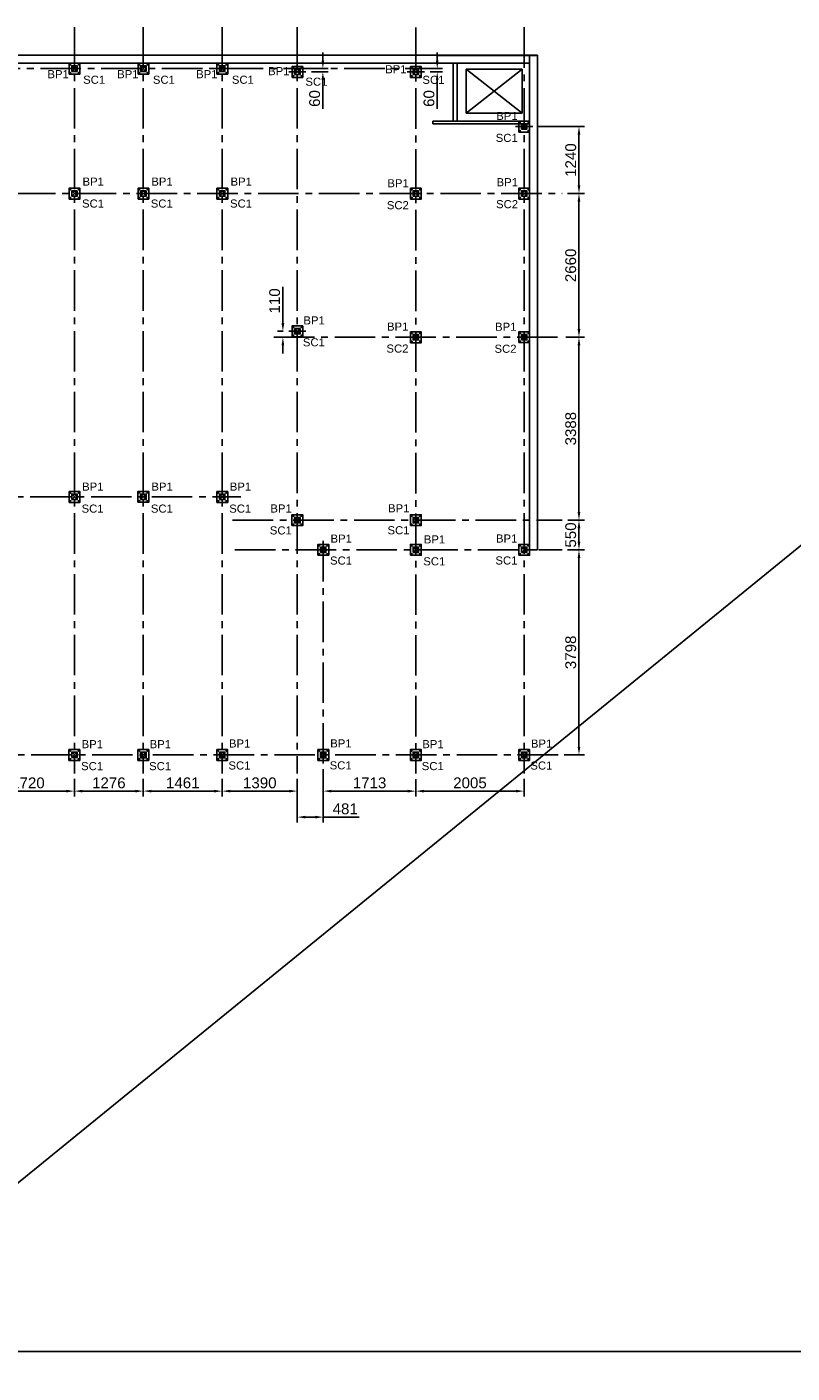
# Model space of a CAD drawing. Header units: inches. Extents: x -1008743 to -388065, y -1380311 to -642022.
# Tile 79 of 85: x -440908 to -426744, y -707538 to -682609. Entities that reach past the tile are written whole.
import ezdxf

# ---------------------------------------------------------------- set-up
doc = ezdxf.new("R2010")
doc.units = ezdxf.units.IN
doc.header["$LTSCALE"] = 1000
doc.header["$MEASUREMENT"] = 0
doc.header["$PDMODE"] = 35
doc.linetypes.add('CENTER2', pattern=[1.125, 0.75, -0.125, 0.125, -0.125])
doc.layers.add('MEI- EXISTING WALLS', color=1, linetype='Continuous', lineweight=15)
doc.layers.add('wall', color=7, linetype='Continuous')
doc.styles.add('ARIAL', font='arial.ttf')
doc.styles.add('C-ARIAL', font='arial.ttf')
doc.dimstyles.new('S-50', dxfattribs={"dimtxt": 200, "dimasz": 150, "dimexe": 100, "dimexo": 100, "dimgap": 50, "dimtad": 1, "dimdec": 0, "dimzin": 0, "dimdsep": 46, "dimtxsty": 'ARIAL', "dimblk1": 'ARCHTICK', "dimblk2": 'ARCHTICK', "dimcen": 0.09, "dimdle": 100, "dimclrd": 8, "dimclre": 8, "dimclrt": 6, "dimadec": 0, "dimazin": 0, "dimtfac": 1, "dimtdec": 0, "dimtofl": 0, "dimtmove": 0, "dimatfit": 3, "dimfxl": 1, "dimtolj": 1, "dimtzin": 0, "dimlwd": -1, "dimarcsym": 0})

# ---------------------------------------------------------------- blocks, each defined once
blk = doc.blocks.new('*D563')
at = {"color": 8, "lineweight": -2, "ltscale": 10}
for p, q in [((-441749, -696532), (-441749, -696861)), ((-440030, -696532), (-440030, -696861))]:
    blk.add_line(p, q, dxfattribs=at)
at = {"color": 8, "ltscale": 10}
blk.add_line((-441599, -696761), (-440180, -696761), dxfattribs=at)
for points in [[(-441599, -696736), (-441599, -696786), (-441749, -696761)], [(-440180, -696786), (-440180, -696736), (-440030, -696761)]]:
    blk.add_solid(points, dxfattribs=at)
at = {"layer": 'Defpoints', "color": 0, "ltscale": 10}
for p in [(-441749, -696432), (-440030, -696432), (-440030, -696761)]:
    blk.add_point(p, dxfattribs=at)
at = {"color": 6, "ltscale": 10, "insert": (-440890, -696609), "char_height": 200, "attachment_point": 5, "style": 'ARIAL'}
blk.add_mtext('\\A1;1720', dxfattribs=at)
blk = doc.blocks.new('_ArchTick')
at = {"color": 0, "linetype": 'ByBlock', "const_width": 0.15}
blk.add_lwpolyline([(-0.5, -0.5), (0.5, 0.5)], dxfattribs=at)
blk = doc.blocks.new('*D564')
at = {"color": 8, "lineweight": -2, "ltscale": 10}
for p, q in [((-440030, -696532), (-440030, -696861)), ((-438754, -696532), (-438754, -696861))]:
    blk.add_line(p, q, dxfattribs=at)
at = {"color": 8, "ltscale": 10}
blk.add_line((-439880, -696761), (-438904, -696761), dxfattribs=at)
for points in [[(-439880, -696736), (-439880, -696786), (-440030, -696761)], [(-438904, -696786), (-438904, -696736), (-438754, -696761)]]:
    blk.add_solid(points, dxfattribs=at)
at = {"layer": 'Defpoints', "color": 0, "ltscale": 10}
for p in [(-440030, -696432), (-438754, -696432), (-438754, -696761)]:
    blk.add_point(p, dxfattribs=at)
at = {"color": 6, "ltscale": 10, "insert": (-439392, -696609), "char_height": 200, "attachment_point": 5, "style": 'ARIAL'}
blk.add_mtext('\\A1;1276', dxfattribs=at)
blk = doc.blocks.new('*D565')
at = {"color": 8, "lineweight": -2, "ltscale": 10}
for p, q in [((-438754, -696532), (-438754, -696861)), ((-437293, -696532), (-437293, -696861))]:
    blk.add_line(p, q, dxfattribs=at)
at = {"color": 8, "ltscale": 10}
blk.add_line((-438604, -696761), (-437443, -696761), dxfattribs=at)
for points in [[(-438604, -696736), (-438604, -696786), (-438754, -696761)], [(-437443, -696786), (-437443, -696736), (-437293, -696761)]]:
    blk.add_solid(points, dxfattribs=at)
at = {"layer": 'Defpoints', "color": 0, "ltscale": 10}
for p in [(-438754, -696432), (-437293, -696432), (-437293, -696761)]:
    blk.add_point(p, dxfattribs=at)
at = {"color": 6, "ltscale": 10, "insert": (-438023, -696609), "char_height": 200, "attachment_point": 5, "style": 'ARIAL'}
blk.add_mtext('\\A1;1461', dxfattribs=at)
blk = doc.blocks.new('*D566')
at = {"color": 8, "lineweight": -2, "ltscale": 10}
for p, q in [((-437293, -696532), (-437293, -696861)), ((-435903, -696532), (-435903, -696861))]:
    blk.add_line(p, q, dxfattribs=at)
at = {"color": 8, "ltscale": 10}
blk.add_line((-437143, -696761), (-436053, -696761), dxfattribs=at)
for points in [[(-437143, -696736), (-437143, -696786), (-437293, -696761)], [(-436053, -696786), (-436053, -696736), (-435903, -696761)]]:
    blk.add_solid(points, dxfattribs=at)
at = {"layer": 'Defpoints', "color": 0, "ltscale": 10}
for p in [(-437293, -696432), (-435903, -696432), (-435903, -696761)]:
    blk.add_point(p, dxfattribs=at)
at = {"color": 6, "ltscale": 10, "insert": (-436598, -696609), "char_height": 200, "attachment_point": 5, "style": 'ARIAL'}
blk.add_mtext('\\A1;1390', dxfattribs=at)
blk = doc.blocks.new('*D567')
at = {"color": 8, "lineweight": -2, "ltscale": 10}
for p, q in [((-435422, -696352), (-435422, -697342)), ((-435903, -696532), (-435903, -697342))]:
    blk.add_line(p, q, dxfattribs=at)
at = {"color": 8, "ltscale": 10}
for p, q in [((-435753, -697242), (-435572, -697242)), ((-435422, -697242), (-434761, -697242))]:
    blk.add_line(p, q, dxfattribs=at)
for points in [[(-435753, -697217), (-435753, -697267), (-435903, -697242)], [(-435572, -697267), (-435572, -697217), (-435422, -697242)]]:
    blk.add_solid(points, dxfattribs=at)
at = {"layer": 'Defpoints', "color": 0, "ltscale": 10}
for p in [(-435903, -696432), (-435422, -696252), (-435422, -697242)]:
    blk.add_point(p, dxfattribs=at)
at = {"color": 6, "ltscale": 10, "insert": (-435016, -697090), "char_height": 200, "attachment_point": 5, "style": 'ARIAL'}
blk.add_mtext('\\A1;481', dxfattribs=at)
blk = doc.blocks.new('*D568')
at = {"color": 8, "lineweight": -2, "ltscale": 10}
for p, q in [((-435422, -696352), (-435422, -696861)), ((-433709, -696537), (-433709, -696861))]:
    blk.add_line(p, q, dxfattribs=at)
at = {"color": 8, "ltscale": 10}
blk.add_line((-435272, -696761), (-433859, -696761), dxfattribs=at)
for points in [[(-435272, -696736), (-435272, -696786), (-435422, -696761)], [(-433859, -696786), (-433859, -696736), (-433709, -696761)]]:
    blk.add_solid(points, dxfattribs=at)
at = {"layer": 'Defpoints', "color": 0, "ltscale": 10}
for p in [(-435422, -696252), (-433709, -696437), (-433709, -696761)]:
    blk.add_point(p, dxfattribs=at)
at = {"color": 6, "ltscale": 10, "insert": (-434566, -696609), "char_height": 200, "attachment_point": 5, "style": 'ARIAL'}
blk.add_mtext('\\A1;1713', dxfattribs=at)
blk = doc.blocks.new('*D569')
at = {"color": 8, "lineweight": -2, "ltscale": 10}
for p, q in [((-433709, -696537), (-433709, -696861)), ((-431705, -696532), (-431705, -696861))]:
    blk.add_line(p, q, dxfattribs=at)
at = {"color": 8, "ltscale": 10}
blk.add_line((-433559, -696761), (-431855, -696761), dxfattribs=at)
for points in [[(-433559, -696736), (-433559, -696786), (-433709, -696761)], [(-431855, -696786), (-431855, -696736), (-431705, -696761)]]:
    blk.add_solid(points, dxfattribs=at)
at = {"layer": 'Defpoints', "color": 0, "ltscale": 10}
for p in [(-433709, -696437), (-431705, -696432), (-431705, -696761)]:
    blk.add_point(p, dxfattribs=at)
at = {"color": 6, "ltscale": 10, "insert": (-432707, -696609), "char_height": 200, "attachment_point": 5, "style": 'ARIAL'}
blk.add_mtext('\\A1;2005', dxfattribs=at)
blk = doc.blocks.new('*D577')
at = {"color": 8, "ltscale": 10}
for p, q in [((-435430, -683232), (-435430, -683082)), ((-435430, -683592), (-435430, -684129))]:
    blk.add_line(p, q, dxfattribs=at)
at = {"color": 8, "lineweight": -2, "ltscale": 10}
for p, q in [((-435659, -683382), (-435330, -683382)), ((-435643, -683442), (-435330, -683442))]:
    blk.add_line(p, q, dxfattribs=at)
at = {"color": 8, "ltscale": 10}
for points in [[(-435455, -683232), (-435405, -683232), (-435430, -683382)], [(-435405, -683592), (-435455, -683592), (-435430, -683442)]]:
    blk.add_solid(points, dxfattribs=at)
at = {"layer": 'Defpoints', "color": 0, "ltscale": 10}
for p in [(-435759, -683382), (-435743, -683442), (-435430, -683442)]:
    blk.add_point(p, dxfattribs=at)
at = {"color": 6, "ltscale": 10, "insert": (-435582, -683935), "char_height": 200, "attachment_point": 5, "rotation": 90, "style": 'ARIAL'}
blk.add_mtext('\\A1;60', dxfattribs=at)
blk = doc.blocks.new('*D578')
at = {"color": 8, "lineweight": -2, "ltscale": 10}
for p, q in [((-430902, -692293), (-430589, -692293)), ((-430965, -696091), (-430589, -696091))]:
    blk.add_line(p, q, dxfattribs=at)
at = {"color": 8, "ltscale": 10}
blk.add_line((-430689, -695941), (-430689, -692443), dxfattribs=at)
for points in [[(-430664, -692443), (-430714, -692443), (-430689, -692293)], [(-430714, -695941), (-430664, -695941), (-430689, -696091)]]:
    blk.add_solid(points, dxfattribs=at)
at = {"layer": 'Defpoints', "color": 0, "ltscale": 10}
for p in [(-431002, -692293), (-430689, -692293), (-431065, -696091)]:
    blk.add_point(p, dxfattribs=at)
at = {"color": 6, "ltscale": 10, "insert": (-430841, -694192), "char_height": 200, "attachment_point": 5, "rotation": 90, "style": 'ARIAL'}
blk.add_mtext('\\A1;3798', dxfattribs=at)
blk = doc.blocks.new('*D579')
at = {"color": 8, "lineweight": -2, "ltscale": 10}
for p, q in [((-430898, -691743), (-430589, -691743)), ((-430902, -692293), (-430589, -692293))]:
    blk.add_line(p, q, dxfattribs=at)
at = {"color": 8, "ltscale": 10}
blk.add_line((-430689, -692143), (-430689, -691893), dxfattribs=at)
for points in [[(-430664, -691893), (-430714, -691893), (-430689, -691743)], [(-430714, -692143), (-430664, -692143), (-430689, -692293)]]:
    blk.add_solid(points, dxfattribs=at)
at = {"layer": 'Defpoints', "color": 0, "ltscale": 10}
for p in [(-430998, -691743), (-430689, -691743), (-431002, -692293)]:
    blk.add_point(p, dxfattribs=at)
at = {"color": 6, "ltscale": 10, "insert": (-430841, -692018), "char_height": 200, "attachment_point": 5, "rotation": 90, "style": 'ARIAL'}
blk.add_mtext('\\A1;550', dxfattribs=at)
blk = doc.blocks.new('*D580')
at = {"color": 8, "lineweight": -2, "ltscale": 10}
for p, q in [((-430934, -688355), (-430589, -688355)), ((-430898, -691743), (-430589, -691743))]:
    blk.add_line(p, q, dxfattribs=at)
at = {"color": 8, "ltscale": 10}
blk.add_line((-430689, -691593), (-430689, -688505), dxfattribs=at)
for points in [[(-430664, -688505), (-430714, -688505), (-430689, -688355)], [(-430714, -691593), (-430664, -691593), (-430689, -691743)]]:
    blk.add_solid(points, dxfattribs=at)
at = {"layer": 'Defpoints', "color": 0, "ltscale": 10}
for p in [(-431034, -688355), (-430689, -688355), (-430998, -691743)]:
    blk.add_point(p, dxfattribs=at)
at = {"color": 6, "ltscale": 10, "insert": (-430841, -690049), "char_height": 200, "attachment_point": 5, "rotation": 90, "style": 'ARIAL'}
blk.add_mtext('\\A1;3388', dxfattribs=at)
blk = doc.blocks.new('*D581')
at = {"color": 8, "lineweight": -2, "ltscale": 10}
for p, q in [((-430903, -685695), (-430589, -685695)), ((-430934, -688355), (-430589, -688355))]:
    blk.add_line(p, q, dxfattribs=at)
at = {"color": 8, "ltscale": 10}
blk.add_line((-430689, -688205), (-430689, -685845), dxfattribs=at)
for points in [[(-430664, -685845), (-430714, -685845), (-430689, -685695)], [(-430714, -688205), (-430664, -688205), (-430689, -688355)]]:
    blk.add_solid(points, dxfattribs=at)
at = {"layer": 'Defpoints', "color": 0, "ltscale": 10}
for p in [(-431003, -685695), (-430689, -685695), (-431034, -688355)]:
    blk.add_point(p, dxfattribs=at)
at = {"color": 6, "ltscale": 10, "insert": (-430841, -687025), "char_height": 200, "attachment_point": 5, "rotation": 90, "style": 'ARIAL'}
blk.add_mtext('\\A1;2660', dxfattribs=at)
blk = doc.blocks.new('*D582')
at = {"color": 8, "lineweight": -2, "ltscale": 10}
for p, q in [((-431445, -684455), (-430589, -684455)), ((-430903, -685695), (-430589, -685695))]:
    blk.add_line(p, q, dxfattribs=at)
at = {"color": 8, "ltscale": 10}
blk.add_line((-430689, -685545), (-430689, -684605), dxfattribs=at)
for points in [[(-430664, -684605), (-430714, -684605), (-430689, -684455)], [(-430714, -685545), (-430664, -685545), (-430689, -685695)]]:
    blk.add_solid(points, dxfattribs=at)
at = {"layer": 'Defpoints', "color": 0, "ltscale": 10}
for p in [(-431545, -684455), (-430689, -684455), (-431003, -685695)]:
    blk.add_point(p, dxfattribs=at)
at = {"color": 6, "ltscale": 10, "insert": (-430841, -685075), "char_height": 200, "attachment_point": 5, "rotation": 90, "style": 'ARIAL'}
blk.add_mtext('\\A1;1240', dxfattribs=at)
blk = doc.blocks.new('*D583')
at = {"color": 8, "ltscale": 10}
for p, q in [((-436170, -688094), (-436170, -687422)), ((-436170, -688505), (-436170, -688655))]:
    blk.add_line(p, q, dxfattribs=at)
at = {"color": 8, "lineweight": -2, "ltscale": 10}
for p, q in [((-436163, -688244), (-436270, -688244)), ((-436142, -688355), (-436270, -688355))]:
    blk.add_line(p, q, dxfattribs=at)
at = {"color": 8, "ltscale": 10}
for points in [[(-436195, -688094), (-436145, -688094), (-436170, -688244)], [(-436145, -688505), (-436195, -688505), (-436170, -688355)]]:
    blk.add_solid(points, dxfattribs=at)
at = {"layer": 'Defpoints', "color": 0, "ltscale": 10}
for p in [(-436170, -688244), (-436063, -688244), (-436042, -688355)]:
    blk.add_point(p, dxfattribs=at)
at = {"color": 6, "ltscale": 10, "insert": (-436322, -687683), "char_height": 200, "attachment_point": 5, "rotation": 90, "style": 'ARIAL'}
blk.add_mtext('\\A1;110', dxfattribs=at)
blk = doc.blocks.new('*D584')
at = {"color": 8, "ltscale": 10}
for p, q in [((-433313, -683232), (-433313, -683082)), ((-433313, -683592), (-433313, -684129))]:
    blk.add_line(p, q, dxfattribs=at)
at = {"color": 8, "lineweight": -2, "ltscale": 10}
for p, q in [((-433445, -683382), (-433213, -683382)), ((-433445, -683442), (-433213, -683442))]:
    blk.add_line(p, q, dxfattribs=at)
at = {"color": 8, "ltscale": 10}
for points in [[(-433338, -683232), (-433288, -683232), (-433313, -683382)], [(-433288, -683592), (-433338, -683592), (-433313, -683442)]]:
    blk.add_solid(points, dxfattribs=at)
at = {"layer": 'Defpoints', "color": 0, "ltscale": 10}
for p in [(-433545, -683382), (-433545, -683442), (-433313, -683442)]:
    blk.add_point(p, dxfattribs=at)
at = {"color": 6, "ltscale": 10, "insert": (-433465, -683935), "char_height": 200, "attachment_point": 5, "rotation": 90, "style": 'ARIAL'}
blk.add_mtext('\\A1;60', dxfattribs=at)
blk = doc.blocks.new('BP1')
at = {"color": 252, "linetype": 'CENTER2', "ltscale": 0.05}
for p, q in [((-61, 75), (-89, 75)), ((-75, 62), (-75, 88)), ((89, 75), (61, 75)), ((75, 62), (75, 88)), ((-61, -75), (-89, -75)), ((-75, -88), (-75, -62)), ((89, -75), (61, -75)), ((75, -88), (75, -62))]:
    blk.add_line(p, q, dxfattribs=at)
at = {"color": 1, "ltscale": 10}
blk.add_lwpolyline([(-100, -100), (100, -100), (100, 100), (-100, 100)], close=True, dxfattribs=at)
for centre in [(-75, 75), (75, 75), (-75, -75), (75, -75)]:
    blk.add_circle(centre, 5)

msp = doc.modelspace()

# ---------------------------------------------------------------- linework, layer by layer
at = {"ltscale": 10}
for p, q in [((-463736.3, -722470.6), (-388065, -660846)), ((-443731.3, -683282.1), (-431604.6, -683282.1)), ((-443695.4, -683132.1), (-431457.4, -683132.1)), ((-433020.1, -684354.2), (-433020.1, -683282)), ((-432945.1, -684354.2), (-432945.1, -683282)), ((-431607.4, -683132.1), (-431604.6, -692291.2)), ((-431604.6, -684405.2), (-431604.6, -683282.1)), ((-431457.4, -683132.1), (-431454.6, -692291.1)), ((-440079.6, -683432), (-439979.6, -683332)), ((-439979.6, -683432), (-440079.6, -683332)), ((-438803.6, -683432), (-438703.6, -683332)), ((-438703.6, -683432), (-438803.6, -683332)), ((-437342.4, -683432), (-437242.4, -683332)), ((-437242.4, -683432), (-437342.4, -683332)), ((-435952.7, -683492), (-435852.7, -683392)), ((-435852.7, -683492), (-435952.7, -683392)), ((-433759.2, -683492), (-433659.2, -683392)), ((-433659.2, -683492), (-433759.2, -683392)), ((-431604.6, -684355.2), (-433395.6, -684355.2)), ((-433395.6, -684402.8), (-433395.6, -684355.2)), ((-431604.6, -684402.8), (-433395.6, -684402.8)), ((-431754.6, -684505.2), (-431654.6, -684405.2)), ((-431654.6, -684505.2), (-431754.6, -684405.2)), ((-440079.6, -685744.8), (-439979.6, -685644.8)), ((-439979.6, -685744.8), (-440079.6, -685644.8)), ((-438803.6, -685744.8), (-438703.6, -685644.8)), ((-438703.6, -685744.8), (-438803.6, -685644.8)), ((-437342.4, -685744.8), (-437242.4, -685644.8)), ((-437242.4, -685744.8), (-437342.4, -685644.8)), ((-433759.2, -685744.8), (-433659.2, -685644.8)), ((-433659.2, -685744.8), (-433759.2, -685644.8)), ((-431754.6, -685744.8), (-431654.6, -685644.8)), ((-431654.6, -685744.8), (-431754.6, -685644.8)), ((-435952.7, -688294.2), (-435852.7, -688194.2)), ((-435852.7, -688294.2), (-435952.7, -688194.2)), ((-433759.2, -688405.2), (-433659.2, -688305.2)), ((-433659.2, -688405.2), (-433759.2, -688305.2)), ((-431754.6, -688404.6), (-431654.6, -688304.6)), ((-431654.6, -688404.6), (-431754.6, -688304.6)), ((-440079.6, -691361.7), (-439979.6, -691261.7)), ((-439979.6, -691361.7), (-440079.6, -691261.7)), ((-438803.6, -691361.7), (-438703.6, -691261.7)), ((-438703.6, -691361.7), (-438803.6, -691261.7)), ((-437342.4, -691361.7), (-437242.4, -691261.7)), ((-437242.4, -691361.7), (-437342.4, -691261.7)), ((-435952.7, -691793), (-435852.7, -691693)), ((-435852.7, -691793), (-435952.7, -691693)), ((-433759.2, -691793), (-433659.2, -691693)), ((-433659.2, -691793), (-433759.2, -691693)), ((-435472.1, -692342.9), (-435372.1, -692242.9)), ((-435372.1, -692342.9), (-435472.1, -692242.9)), ((-433759.2, -692343), (-433659.2, -692243)), ((-433659.2, -692343), (-433759.2, -692243)), ((-431754.6, -692343), (-431654.6, -692243)), ((-431654.6, -692343), (-431754.6, -692243)), ((-431604.6, -692291.2), (-431454.6, -692291.1)), ((-440079.8, -696141.4), (-439979.8, -696041.4)), ((-439979.8, -696141.4), (-440079.8, -696041.4)), ((-438803.8, -696141.4), (-438703.8, -696041.4)), ((-438703.8, -696141.4), (-438803.8, -696041.4)), ((-437342.6, -696141.5), (-437242.6, -696041.5)), ((-437242.6, -696141.5), (-437342.6, -696041.5)), ((-435472.1, -696141.6), (-435372.1, -696041.6)), ((-435372.1, -696141.6), (-435472.1, -696041.6)), ((-433759.2, -696141.7), (-433659.2, -696041.7)), ((-433659.2, -696141.7), (-433759.2, -696041.7)), ((-431754.6, -696141.7), (-431654.6, -696041.7)), ((-431654.6, -696141.7), (-431754.6, -696041.7))]:
    msp.add_line(p, q, dxfattribs=at)
at = {"color": 252, "linetype": 'CENTER2'}
for p, q in [((-440029.6, -682616.1), (-440029.6, -696431.6)), ((-438753.6, -682616.1), (-438753.6, -696431.6)), ((-437292.6, -682616), (-437292.6, -696431.6)), ((-435902.7, -682616.1), (-435902.7, -696431.6)), ((-433709.2, -682621.6), (-433709.2, -696437.2)), ((-431704.6, -682616.1), (-431704.6, -696431.6)), ((-446283.4, -683382), (-433219.4, -683382)), ((-437452.3, -683382), (-437132.5, -683382)), ((-436062.6, -683442), (-435742.8, -683442)), ((-433869.1, -683442), (-433549.3, -683442)), ((-431864.5, -684455.2), (-431544.7, -684455.2)), ((-442254.5, -685694.8), (-431002.5, -685694.8)), ((-436062.6, -688244.2), (-435742.8, -688244.2)), ((-436336.2, -688354.6), (-431034.4, -688354.6)), ((-446471.8, -691311.7), (-436949, -691311.7)), ((-437102.5, -691743), (-430997.9, -691743)), ((-435422.1, -696251.5), (-435422.1, -692015.9)), ((-437059, -692293), (-431002, -692293)), ((-446451.9, -696091.4), (-431065.3, -696091.4))]:
    msp.add_line(p, q, dxfattribs=at)
at = {"ltscale": 10}
msp.add_lwpolyline([(-487029, -657295.8), (-406826.5, -657295.8), (-406826.5, -707139.2), (-487029, -707139.2)], close=True, dxfattribs=at)
at = {"color": 4, "ltscale": 10}
for points in [[(-440079.6, -683432), (-439979.6, -683432), (-439979.6, -683332), (-440079.6, -683332)], [(-440075.6, -683428), (-439983.6, -683428), (-439983.6, -683336), (-440075.6, -683336)], [(-438803.6, -683432), (-438703.6, -683432), (-438703.6, -683332), (-438803.6, -683332)], [(-438799.6, -683428), (-438707.6, -683428), (-438707.6, -683336), (-438799.6, -683336)], [(-437342.4, -683432), (-437242.4, -683432), (-437242.4, -683332), (-437342.4, -683332)], [(-437338.4, -683428), (-437246.4, -683428), (-437246.4, -683336), (-437338.4, -683336)], [(-435952.7, -683492), (-435852.7, -683492), (-435852.7, -683392), (-435952.7, -683392)], [(-435948.7, -683488), (-435856.7, -683488), (-435856.7, -683396), (-435948.7, -683396)], [(-433759.2, -683492), (-433659.2, -683492), (-433659.2, -683392), (-433759.2, -683392)], [(-433755.2, -683488), (-433663.2, -683488), (-433663.2, -683396), (-433755.2, -683396)], [(-431754.6, -684505.2), (-431654.6, -684505.2), (-431654.6, -684405.2), (-431754.6, -684405.2)], [(-431750.6, -684501.2), (-431658.6, -684501.2), (-431658.6, -684409.2), (-431750.6, -684409.2)], [(-440079.6, -685744.8), (-439979.6, -685744.8), (-439979.6, -685644.8), (-440079.6, -685644.8)], [(-440075.6, -685740.8), (-439983.6, -685740.8), (-439983.6, -685648.8), (-440075.6, -685648.8)], [(-438803.6, -685744.8), (-438703.6, -685744.8), (-438703.6, -685644.8), (-438803.6, -685644.8)], [(-438799.6, -685740.8), (-438707.6, -685740.8), (-438707.6, -685648.8), (-438799.6, -685648.8)], [(-437342.4, -685744.8), (-437242.4, -685744.8), (-437242.4, -685644.8), (-437342.4, -685644.8)], [(-437338.4, -685740.8), (-437246.4, -685740.8), (-437246.4, -685648.8), (-437338.4, -685648.8)], [(-433759.2, -685744.8), (-433659.2, -685744.8), (-433659.2, -685644.8), (-433759.2, -685644.8)], [(-433755.2, -685740.8), (-433663.2, -685740.8), (-433663.2, -685648.8), (-433755.2, -685648.8)], [(-431754.6, -685744.8), (-431654.6, -685744.8), (-431654.6, -685644.8), (-431754.6, -685644.8)], [(-431750.6, -685740.8), (-431658.6, -685740.8), (-431658.6, -685648.8), (-431750.6, -685648.8)], [(-435952.7, -688294.2), (-435852.7, -688294.2), (-435852.7, -688194.2), (-435952.7, -688194.2)], [(-435948.7, -688290.2), (-435856.7, -688290.2), (-435856.7, -688198.2), (-435948.7, -688198.2)], [(-433759.2, -688405.2), (-433659.2, -688405.2), (-433659.2, -688305.2), (-433759.2, -688305.2)], [(-433755.2, -688401.2), (-433663.2, -688401.2), (-433663.2, -688309.2), (-433755.2, -688309.2)], [(-431754.6, -688404.6), (-431654.6, -688404.6), (-431654.6, -688304.6), (-431754.6, -688304.6)], [(-431750.6, -688400.6), (-431658.6, -688400.6), (-431658.6, -688308.6), (-431750.6, -688308.6)], [(-440079.6, -691361.7), (-439979.6, -691361.7), (-439979.6, -691261.7), (-440079.6, -691261.7)], [(-438803.6, -691361.7), (-438703.6, -691361.7), (-438703.6, -691261.7), (-438803.6, -691261.7)], [(-437342.4, -691361.7), (-437242.4, -691361.7), (-437242.4, -691261.7), (-437342.4, -691261.7)], [(-440075.6, -691357.7), (-439983.6, -691357.7), (-439983.6, -691265.7), (-440075.6, -691265.7)], [(-438799.6, -691357.7), (-438707.6, -691357.7), (-438707.6, -691265.7), (-438799.6, -691265.7)], [(-437338.4, -691357.7), (-437246.4, -691357.7), (-437246.4, -691265.7), (-437338.4, -691265.7)], [(-435952.7, -691793), (-435852.7, -691793), (-435852.7, -691693), (-435952.7, -691693)], [(-435948.7, -691789), (-435856.7, -691789), (-435856.7, -691697), (-435948.7, -691697)], [(-433759.2, -691793), (-433659.2, -691793), (-433659.2, -691693), (-433759.2, -691693)], [(-433755.2, -691789), (-433663.2, -691789), (-433663.2, -691697), (-433755.2, -691697)], [(-435472.1, -692342.9), (-435372.1, -692342.9), (-435372.1, -692242.9), (-435472.1, -692242.9)], [(-435468.1, -692338.9), (-435376.1, -692338.9), (-435376.1, -692246.9), (-435468.1, -692246.9)], [(-433759.2, -692343), (-433659.2, -692343), (-433659.2, -692243), (-433759.2, -692243)], [(-433755.2, -692339), (-433663.2, -692339), (-433663.2, -692247), (-433755.2, -692247)], [(-431754.6, -692343), (-431654.6, -692343), (-431654.6, -692243), (-431754.6, -692243)], [(-431750.6, -692339), (-431658.6, -692339), (-431658.6, -692247), (-431750.6, -692247)], [(-440079.8, -696141.4), (-439979.8, -696141.4), (-439979.8, -696041.4), (-440079.8, -696041.4)], [(-440075.8, -696137.4), (-439983.8, -696137.4), (-439983.8, -696045.4), (-440075.8, -696045.4)], [(-438803.6, -696141.5), (-438703.6, -696141.5), (-438703.6, -696041.5), (-438803.6, -696041.5)], [(-438799.6, -696137.5), (-438707.6, -696137.5), (-438707.6, -696045.5), (-438799.6, -696045.5)], [(-437342.6, -696141.5), (-437242.6, -696141.5), (-437242.6, -696041.5), (-437342.6, -696041.5)], [(-437338.6, -696137.5), (-437246.6, -696137.5), (-437246.6, -696045.5), (-437338.6, -696045.5)], [(-435472.1, -696141.6), (-435372.1, -696141.6), (-435372.1, -696041.6), (-435472.1, -696041.6)], [(-435468.1, -696137.6), (-435376.1, -696137.6), (-435376.1, -696045.6), (-435468.1, -696045.6)], [(-433759.2, -696141.7), (-433659.2, -696141.7), (-433659.2, -696041.7), (-433759.2, -696041.7)], [(-433755.2, -696137.7), (-433663.2, -696137.7), (-433663.2, -696045.7), (-433755.2, -696045.7)], [(-431754.6, -696141.7), (-431654.6, -696141.7), (-431654.6, -696041.7), (-431754.6, -696041.7)], [(-431750.6, -696137.7), (-431658.6, -696137.7), (-431658.6, -696045.7), (-431750.6, -696045.7)]]:
    msp.add_lwpolyline(points, close=True, dxfattribs=at)
at = {"layer": 'MEI- EXISTING WALLS', "color": 18, "true_color": 0x000000}
for p, q in [((-431471.6, -683146.3), (-433328.1, -683146.3)), ((-431607.3, -683282), (-433328.1, -683282)), ((-431604.6, -692128), (-431604.6, -683282))]:
    msp.add_line(p, q, dxfattribs=at)
at = {"layer": 'wall', "color": 251, "ltscale": 5, "true_color": 0x636466}
msp.add_lwpolyline([(-431742.6, -683393.7), (-431742.6, -684204.4), (-432776, -684204.4), (-432776, -683393.7)], close=True, dxfattribs=at)
for points in [[(-431742.6, -684204.4), (-432776, -683393.7)], [(-431742.6, -683393.7), (-432776, -684204.4)]]:
    msp.add_lwpolyline(points, dxfattribs=at)

# ---------------------------------------------------------------- block references
at = {"ltscale": 10}
for p in [(-440028, -683383.5), (-438752.1, -683383.5), (-437290.9, -683383.5), (-435901.1, -683443.5), (-433707.6, -683443.5), (-431703.1, -684456.7), (-440028, -685696.3), (-438752.1, -685696.3), (-437290.9, -685696.3), (-433707.6, -685696.3), (-431703.1, -685696.3), (-435901.1, -688245.7), (-433707.6, -688356.7), (-431703.1, -688356.1), (-440028, -691313.3), (-438753.6, -691311.7), (-437290.9, -691313.3), (-435902.7, -691743), (-433709.2, -691743), (-435422.2, -692293), (-433709.2, -692293), (-431704.6, -692293), (-440029.6, -696091.6), (-438753.8, -696091.4), (-437292.6, -696091.5), (-435422.3, -696091.4), (-433709.4, -696091.4), (-431704.6, -696091.7)]:
    msp.add_blockref('BP1', p, dxfattribs=at)

# ---------------------------------------------------------------- texts
at = {"color": 3, "style": 'C-ARIAL'}
for s, p in [('BP1', (-440528.6, -683559.4)), ('SC1', (-439867.3, -683662.4)), ('BP1', (-439237.7, -683559.4)), ('SC1', (-438576.5, -683662.4)), ('BP1', (-437775.6, -683559.4)), ('SC1', (-437114.3, -683662.4)), ('BP1', (-436443.3, -683502.8)), ('BP1', (-434276.5, -683468.8)), ('SC1', (-433586.5, -683664.4)), ('SC1', (-435753.3, -683698.3)), ('BP1', (-432220.2, -684332.1)), ('SC1', (-432230.3, -684738.8)), ('BP1', (-439878.9, -685548.6)), ('BP1', (-438605.8, -685548.6)), ('BP1', (-437138.9, -685548.6)), ('BP1', (-434235.9, -685578.9)), ('BP1', (-432214.1, -685559.8)), ('SC1', (-439888.9, -685955.3)), ('SC1', (-438615.9, -685955.3)), ('SC1', (-437149, -685955.3)), ('SC2', (-434246, -685985.6)), ('SC2', (-432224.2, -685966.5)), ('BP1', (-435790.1, -688118.1)), ('BP1', (-434242.6, -688233.6)), ('BP1', (-432242.3, -688237.2)), ('SC1', (-435800.2, -688524.8)), ('SC2', (-434252.7, -688640.3)), ('SC2', (-432252.3, -688643.9)), ('BP1', (-439886.7, -691197.6)), ('BP1', (-438604, -691197.6)), ('BP1', (-437153.5, -691197.6)), ('SC1', (-439896.8, -691604.3)), ('SC1', (-438614.1, -691604.3)), ('SC1', (-437163.6, -691604.3)), ('BP1', (-436401.6, -691601.5)), ('BP1', (-434223.3, -691598.5)), ('SC1', (-436411.7, -692008.2)), ('BP1', (-435287.8, -692159.5)), ('SC1', (-434233.4, -692005.2)), ('BP1', (-432225.4, -692157.8)), ('BP1', (-433561.1, -692174)), ('SC1', (-435297.9, -692566.2)), ('SC1', (-433571.2, -692580.7)), ('SC1', (-432235.5, -692564.5)), ('BP1', (-439895.6, -695966.3)), ('BP1', (-438636.6, -695966.6)), ('BP1', (-437168, -695954.2)), ('BP1', (-435294.1, -695952)), ('BP1', (-433589.6, -695965.8)), ('BP1', (-431578.7, -695956.1)), ('SC1', (-439905.7, -696373)), ('SC1', (-438646.7, -696373.3)), ('SC1', (-437178.1, -696360.9)), ('SC1', (-435304.2, -696358.7)), ('SC1', (-433599.7, -696372.5)), ('SC1', (-431588.8, -696362.8))]:
    msp.add_text(s, height=150, dxfattribs=at).set_placement(p)

# ---------------------------------------------------------------- dimensions: what is measured, and where the dimension line sits
at = {"ltscale": 10}
for base, p1, p2, picture, middle in [((-435430.1, -683442), (-435758.9, -683382), (-435742.8, -683442), '*D577', (-435582.2, -683935.5)), ((-433313.2, -683442), (-433545.3, -683382), (-433545.3, -683442), '*D584', (-433465.3, -683935.5)), ((-430688.5, -684455.2), (-431002.5, -685694.8), (-431544.7, -684455.2), '*D582', (-430840.7, -685075)), ((-430688.5, -685694.8), (-431034.4, -688354.6), (-431002.5, -685694.8), '*D581', (-430840.7, -687024.7)), ((-436170.2, -688244.2), (-436042.1, -688354.6), (-436062.6, -688244.2), '*D583', (-436322.3, -687683)), ((-430688.5, -688354.6), (-430997.9, -691743), (-431034.4, -688354.6), '*D580', (-430840.7, -690048.8)), ((-430688.5, -691743), (-431002, -692293), (-430997.9, -691743), '*D579', (-430840.7, -692018)), ((-430688.5, -692293), (-431065.3, -696091.4), (-431002, -692293), '*D578', (-430840.7, -694192.2))]:
    dim = msp.add_linear_dim(base=base, p1=p1, p2=p2, angle=90, dimstyle='S-50', dxfattribs=at)
    dim.commit()
    dim.dimension.update_dxf_attribs({"geometry": picture, "text_midpoint": middle})
for base, p1, p2, picture, middle in [((-440029.6, -696761.3), (-441749.4, -696431.6), (-440029.6, -696431.6), '*D563', (-440889.5, -696609.2)), ((-438753.6, -696761.3), (-440029.6, -696431.6), (-438753.6, -696431.6), '*D564', (-439391.6, -696609.2)), ((-437292.6, -696761.3), (-438753.6, -696431.6), (-437292.6, -696431.6), '*D565', (-438023.1, -696609.2)), ((-435902.7, -696761.3), (-437292.6, -696431.6), (-435902.7, -696431.6), '*D566', (-436597.6, -696609.2)), ((-435422.1, -697242.4), (-435902.7, -696431.6), (-435422.1, -696251.5), '*D567', (-435016.4, -697090.3)), ((-433709.2, -696761.3), (-435422.1, -696251.5), (-433709.2, -696437.2), '*D568', (-434565.6, -696609.2)), ((-431704.6, -696761.3), (-433709.2, -696437.2), (-431704.6, -696431.6), '*D569', (-432706.9, -696609.2))]:
    dim = msp.add_linear_dim(base=base, p1=p1, p2=p2, dimstyle='S-50', dxfattribs=at)
    dim.commit()
    dim.dimension.update_dxf_attribs({"geometry": picture, "text_midpoint": middle})

doc.saveas('drawing.dxf')
